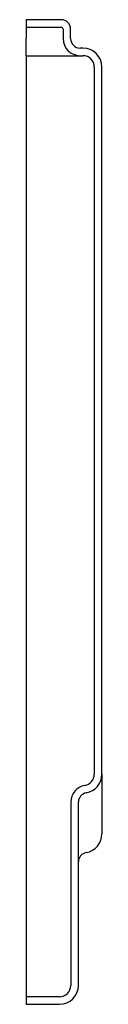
# Model space of a CAD drawing. Header units: millimetres. Extents: x 3917.55 to 3917.59, y 1929.441 to 1929.961.
import ezdxf

# ---------------------------------------------------------------- set-up
doc = ezdxf.new("R2010")
doc.units = ezdxf.units.MM
doc.layers.add('SANINDUSA', color=3, linetype='Continuous')

msp = doc.modelspace()

# ---------------------------------------------------------------- linework, layer by layer
at = {"layer": 'SANINDUSA'}
for p, q in [((3917.568050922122, 1929.961030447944), (3917.549550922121, 1929.961030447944)), ((3917.549550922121, 1929.961030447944), (3917.549550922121, 1929.957030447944)), ((3917.549550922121, 1929.957030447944), (3917.549550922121, 1929.956030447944)), ((3917.549550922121, 1929.957030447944), (3917.568050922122, 1929.957030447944)), ((3917.549550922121, 1929.956030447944), (3917.549550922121, 1929.951030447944)), ((3917.569050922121, 1929.956030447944), (3917.569050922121, 1929.951030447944)), ((3917.573050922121, 1929.951030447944), (3917.573050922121, 1929.956030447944)), ((3917.549550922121, 1929.942030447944), (3917.549550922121, 1929.951030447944)), ((3917.579550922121, 1929.946030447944), (3917.578050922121, 1929.946030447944)), ((3917.549550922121, 1929.942030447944), (3917.549550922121, 1929.936030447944)), ((3917.549550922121, 1929.942030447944), (3917.568050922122, 1929.942030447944)), ((3917.568050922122, 1929.942030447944), (3917.578050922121, 1929.942030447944)), ((3917.578050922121, 1929.942030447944), (3917.579550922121, 1929.942030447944)), ((3917.549550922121, 1929.936030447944), (3917.549550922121, 1929.451030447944)), ((3917.585550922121, 1929.936030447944), (3917.585550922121, 1929.562558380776)), ((3917.589550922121, 1929.562558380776), (3917.589550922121, 1929.936030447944)), ((3917.589550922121, 1929.562558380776), (3917.589550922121, 1929.531012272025)), ((3917.573150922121, 1929.547767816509), (3917.573150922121, 1929.451030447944)), ((3917.577150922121, 1929.451030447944), (3917.577150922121, 1929.547767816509)), ((3917.549550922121, 1929.451030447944), (3917.549550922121, 1929.445030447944)), ((3917.567150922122, 1929.445030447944), (3917.549550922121, 1929.445030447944)), ((3917.549550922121, 1929.445030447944), (3917.549550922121, 1929.441030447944)), ((3917.549550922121, 1929.441030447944), (3917.567150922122, 1929.441030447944))]:
    msp.add_line(p, q, dxfattribs=at)
for centre, radius, start, end in [((3917.568050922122, 1929.956030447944), 0.005, 0, 90), ((3917.568050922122, 1929.956030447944), 0.0009999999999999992, 0, 90), ((3917.578050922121, 1929.951030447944), 0.009000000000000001, 180, 270), ((3917.578050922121, 1929.951030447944), 0.005, 180, 270), ((3917.579550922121, 1929.936030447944), 0.01, 0, 90), ((3917.579550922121, 1929.936030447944), 0.005999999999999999, 0, 90), ((3917.579545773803, 1929.562555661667), 0.006005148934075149, 280.0229150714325, 0.02594331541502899), ((3917.57954232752, 1929.56255385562), 0.01000859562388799, 280.0229826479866, 0.02590497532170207), ((3917.5821586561, 1929.547771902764), 0.009007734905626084, 100.022976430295, 180.0259915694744), ((3917.582155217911, 1929.547770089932), 0.005004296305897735, 100.0229681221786, 180.0260291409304), ((3917.579550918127, 1929.531012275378), 0.01000000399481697, 279.9817021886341, 359.9999807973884), ((3917.582150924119, 1929.516239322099), 0.005000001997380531, 99.98170218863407, 179.9999807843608), ((3917.567150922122, 1929.451030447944), 0.005999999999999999, 270, 0), ((3917.567150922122, 1929.451030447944), 0.01, 270, 0)]:
    msp.add_arc(centre, radius, start, end, dxfattribs=at)

doc.saveas('drawing.dxf')
